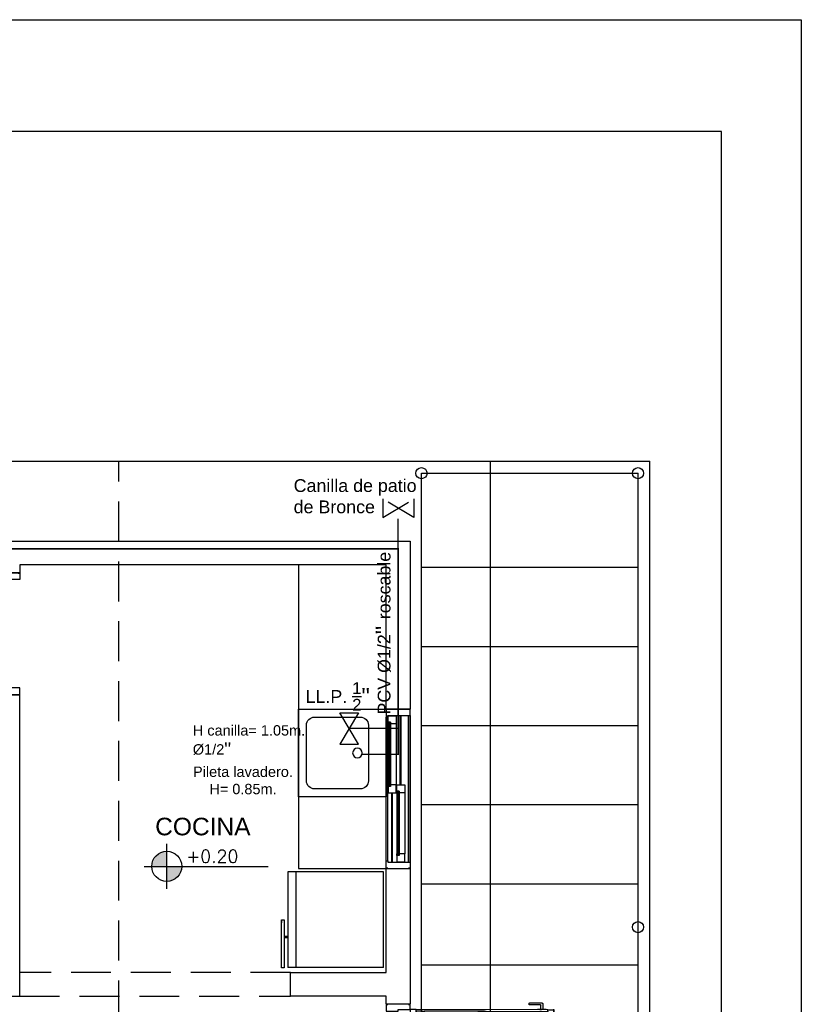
# Model space of a CAD drawing. Header units: millimetres. Extents: x 201 to 840, y 135 to 685.
# Tile 200 of 219: x 400.88 to 405.77, y 352.36 to 358.53. Entities that reach past the tile are written whole.
import ezdxf

# ---------------------------------------------------------------- set-up
doc = ezdxf.new("R2010")
doc.units = ezdxf.units.MM
doc.linetypes.add('HIDDEN', pattern=[0.375, 0.25, -0.125])
doc.linetypes.add('HIDDEN2', pattern=[0.1875, 0.125, -0.0625])
for name, color, linetype in [('01', 1, 'Continuous'), ('02', 2, 'Continuous'), ('03', 3, 'Continuous'), ('ABERTURAS', 2, 'Continuous'), ('AGUA CORRIENTE', 4, 'Continuous'), ('DESAGÜE CLOACAL', 4, 'Continuous'), ('EQUIPAMIENTO', 2, 'Continuous'), ('EQUIPAMIENTO MOVIL', 1, 'Continuous'), ('LAMINA', 6, 'Continuous'), ('muro', 6, 'Continuous'), ('NIVELES', 1, 'Continuous'), ('piso', 1, 'Continuous'), ('PROYECCIONES', 2, 'Continuous'), ('SANITARIO ARTEF', 2, 'Continuous'), ('TEXT', 4, 'Continuous'), ('texto sanitario', 3, 'Continuous')]:
    doc.layers.add(name, color=color, linetype=linetype)
doc.styles.add('ARIAL', font='arial.ttf', dxfattribs={"height": 0.06})
doc.styles.add('ROMANS', font='romans.shx')

# ---------------------------------------------------------------- blocks, each defined once
blk = doc.blocks.new('ERFREF')
at = {"layer": 'EQUIPAMIENTO', "ltscale": 0.8}
blk.add_lwpolyline([(286.4012887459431, 280.241408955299), (286.4012887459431, 279.6914089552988), (286.9512887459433, 279.6914089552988), (286.9512887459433, 280.241408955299)], close=True, dxfattribs=at)
blk.add_lwpolyline([(286.4512887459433, 280.1414089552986), (286.4512887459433, 279.853814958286, 0.414213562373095), (286.5012887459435, 279.8038149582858), (286.851288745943, 279.8038149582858, 0.414213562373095), (286.9012887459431, 279.853814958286), (286.9012887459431, 280.1414089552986, 0.414213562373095), (286.851288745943, 280.1914089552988), (286.5012887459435, 280.1914089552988, 0.414213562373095)], format="xyb", close=True, dxfattribs=at)
blk.add_circle((286.6762887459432, 279.8720963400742), 0.03020633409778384, dxfattribs=at)
blk = doc.blocks.new('ERE')
at = {"layer": 'EQUIPAMIENTO'}
blk.add_blockref('ERFREF', (-286.726347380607, -279.9509510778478), dxfattribs=at)
blk = doc.blocks.new('tgg')
at = {"layer": 'EQUIPAMIENTO', "color": 1}
for p, q in [((284.8023222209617, 256.1585776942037), (285.4023222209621, 256.1585776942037)), ((284.8023222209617, 256.1585776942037), (284.8023222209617, 255.558952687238)), ((285.4023222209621, 256.1585776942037), (285.402322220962, 255.558952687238)), ((285.402322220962, 255.6085776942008), (284.8023222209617, 255.6085776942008)), ((285.402322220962, 255.558952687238), (284.8023222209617, 255.558952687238)), ((285.1021664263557, 255.5192006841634), (285.0824917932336, 255.5192006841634))]:
    blk.add_line(p, q, dxfattribs=at)
for points in [[(284.9890580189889, 255.558952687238), (284.9890580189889, 255.535079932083)], [(284.9971064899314, 255.558952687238), (284.9971064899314, 255.535079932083)], [(284.8017499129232, 255.535079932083), (284.8017499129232, 255.5192006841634), (285.1021664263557, 255.5192006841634)], [(285.1021664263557, 255.535079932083), (284.8017499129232, 255.535079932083)], [(285.1021664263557, 255.5192006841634), (285.1021664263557, 255.535079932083)]]:
    blk.add_lwpolyline(points, dxfattribs=at)
blk = doc.blocks.new('A$C5686393C')
at = {"layer": '02'}
for points in [[(0.03946607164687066, 0.06929181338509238), (0.01468134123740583, 0.06929181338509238, -0.4142135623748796), (0.01268134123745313, 0.07129181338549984), (0.01268134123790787, 0.1396105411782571, 0.4142135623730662), (0.01068134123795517, 0.1416105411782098), (0.002000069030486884, 0.1416105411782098, 0.414213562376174), (6.903007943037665e-08, 0.1396105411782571), (6.903007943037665e-08, 0.06295117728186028, 0.4142135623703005), (0.006340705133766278, 0.05661054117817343), (0.03946607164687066, 0.05661054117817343)], [(0.07589661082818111, 0.06929181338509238), (0.1006813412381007, 0.06929181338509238, 0.4142135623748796), (0.1026813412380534, 0.07129181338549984), (0.1026813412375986, 0.1396105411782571, -0.4142135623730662), (0.1046813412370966, 0.1416105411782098), (0.1133626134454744, 0.1416105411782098, -0.414213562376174), (0.1153626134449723, 0.1396105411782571), (0.1153626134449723, 0.06295117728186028, -0.4142135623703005), (0.1090219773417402, 0.05661054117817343), (0.07589661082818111, 0.05661054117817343)]]:
    blk.add_lwpolyline(points, format="xyb", dxfattribs=at)
for points in [[(0.04268134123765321, 0.09082734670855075), (0.03946607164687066, 0.09082734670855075), (0.03946607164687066, 0.03507500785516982), (0.04268134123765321, 0.03507500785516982)], [(0.0726813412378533, 0.09082734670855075), (0.07589661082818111, 0.09082734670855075), (0.07589661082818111, 0.03507500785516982), (0.0726813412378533, 0.03507500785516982)]]:
    blk.add_lwpolyline(points, dxfattribs=at)
at = {"layer": 'ABERTURAS', "ltscale": 0.01}
for points in [[(0.01268134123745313, 0.8401316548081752), (0.01268134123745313, 0.8501316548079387), (0.04268134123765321, 0.8501316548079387), (0.05268134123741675, 0.8501316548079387), (0.05268134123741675, 0.8001316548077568), (0.05268134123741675, 0.7411316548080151), (0.04268134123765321, 0.7411316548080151), (0.04268134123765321, 0.7001316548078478), (0.01268134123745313, 0.7001316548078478), (0.01268134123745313, 0.7101316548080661)], [(0.7726813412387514, 0.8401316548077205), (0.7726813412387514, 0.850131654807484), (0.7426813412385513, 0.850131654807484), (0.7326813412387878, 0.850131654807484), (0.7326813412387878, 0.8001316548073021), (0.7326813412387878, 0.7411316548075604), (0.7426813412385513, 0.7411316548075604), (0.7426813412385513, 0.700131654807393), (0.7726813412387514, 0.700131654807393), (0.7726813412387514, 0.7101316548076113)], [(0.04268134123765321, 0.0001316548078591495), (0.04268134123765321, 0.7001316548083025), (0.0726813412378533, 0.7001316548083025), (0.0726813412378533, 0.0001316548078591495)], [(0.04268134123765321, 0.0001316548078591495), (0.0726813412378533, 0.0001316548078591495)]]:
    blk.add_lwpolyline(points, dxfattribs=at)
at = {"layer": 'ABERTURAS', "color": 1, "ltscale": 0.01}
blk.add_arc((0.0576813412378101, 0.6851316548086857), 0.6851642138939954, 268.7455483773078, 1.254451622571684, dxfattribs=at)
at = {"layer": 'muro'}
for points in [[(0.0101813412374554, 0.7001316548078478), (0.0101813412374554, 0.8501316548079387)], [(0.7751813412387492, 0.700131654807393), (0.7751813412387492, 0.850131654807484)]]:
    blk.add_lwpolyline(points, dxfattribs=at)
blk = doc.blocks.new('A$C7B807F26')
at = {"layer": 'ABERTURAS', "color": 1}
for p, q in [((4.277670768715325e-07, 0.05000017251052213), (4.277666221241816e-07, 0.9500001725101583)), ((0.01000042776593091, 0.05000017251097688), (0.01000042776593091, 0.9500001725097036)), ((0.0879819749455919, 0.5250001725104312), (0.0879819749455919, 0.9600001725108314)), ((0.09298197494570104, 0.5250001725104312), (0.09298197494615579, 0.9600001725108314)), ((0.14000042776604, 0.04000017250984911), (0.14000042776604, 0.9600001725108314)), ((0.1500004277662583, 0.9600001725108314), (0.1500004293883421, 0.04000017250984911)), ((0.1500004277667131, 0.04000017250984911), (0.1500004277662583, 0.9600001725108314)), ((0.01198345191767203, 0.9070827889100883), (0.01198345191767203, 0.5252947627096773)), ((0.06198345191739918, 0.907377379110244), (0.06198345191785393, 0.5250001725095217)), ((0.03448345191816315, 0.04000017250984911), (0.03448345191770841, 0.4750001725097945)), ((0.03948345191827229, 0.04000017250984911), (0.03948345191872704, 0.4750001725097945)), ((0.06548197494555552, 0.4747055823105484), (0.06548197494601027, 0.0929175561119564)), ((0.1154819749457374, 0.475000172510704), (0.1154819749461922, 0.09262296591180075))]:
    blk.add_line(p, q, dxfattribs=at)
at = {"layer": 'ABERTURAS'}
for points in [[(0.01000042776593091, 0.9974628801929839), (4.277666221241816e-07, 0.9974628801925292), (4.277666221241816e-07, 0.9500001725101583), (0.0100004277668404, 0.9500001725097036), (0.0100004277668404, 0.9600001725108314), (0.1500004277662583, 0.9600001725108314), (0.1500004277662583, 0.9974628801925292), (0.1400004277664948, 0.9974628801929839)], [(0.04048345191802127, 0.9573773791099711), (0.06198345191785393, 0.9573773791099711), (0.06198345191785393, 0.907377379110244), (0.02698345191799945, 0.907377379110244), (0.02698345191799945, 0.9173773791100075), (0.01198345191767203, 0.9173773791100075), (0.01198345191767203, 0.9573773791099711), (0.03348345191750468, 0.9573773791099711), (0.03348345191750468, 0.9573773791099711), (0.04048345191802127, 0.9573773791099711), (0.04048345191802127, 0.9573773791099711)], [(0.04048345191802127, 0.4750001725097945), (0.06198345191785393, 0.4750001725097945), (0.06198345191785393, 0.5250001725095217), (0.02698345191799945, 0.5250001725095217), (0.02698345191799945, 0.5150001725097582), (0.01198345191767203, 0.5150001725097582), (0.01198345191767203, 0.4750001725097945), (0.03348345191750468, 0.4750001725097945), (0.03348345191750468, 0.4750001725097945), (0.04048345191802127, 0.4750001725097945), (0.04048345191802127, 0.4750001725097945)], [(0.09398197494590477, 0.5250001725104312), (0.1154819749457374, 0.5250001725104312), (0.1154819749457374, 0.475000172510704), (0.08048197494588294, 0.475000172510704), (0.08048197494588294, 0.4850001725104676), (0.06548197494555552, 0.4850001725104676), (0.06548197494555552, 0.5250001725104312), (0.08698197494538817, 0.5250001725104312), (0.08698197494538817, 0.5250001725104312), (0.09398197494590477, 0.5250001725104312), (0.09398197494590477, 0.5250001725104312)], [(0.09398197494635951, 0.0426229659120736), (0.1154819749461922, 0.0426229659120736), (0.1154819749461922, 0.09262296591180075), (0.08048197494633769, 0.09262296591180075), (0.08048197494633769, 0.08262296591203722), (0.06548197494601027, 0.08262296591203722), (0.06548197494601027, 0.0426229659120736), (0.08698197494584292, 0.0426229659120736), (0.08698197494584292, 0.0426229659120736), (0.09398197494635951, 0.0426229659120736), (0.09398197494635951, 0.0426229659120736)], [(0.01000042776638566, 0.002537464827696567), (4.277670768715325e-07, 0.002537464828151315), (4.277670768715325e-07, 0.05000017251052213), (0.01000042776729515, 0.05000017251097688), (0.01000042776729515, 0.04000017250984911), (0.1500004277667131, 0.04000017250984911), (0.1500004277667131, 0.002537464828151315), (0.1400004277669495, 0.002537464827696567)]]:
    blk.add_lwpolyline(points, dxfattribs=at)
for points in [[(0.01198345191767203, 0.9070827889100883), (0.02198345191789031, 0.9070827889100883), (0.02198345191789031, 0.9170827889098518), (0.01198345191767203, 0.9170827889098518)], [(0.01198345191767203, 0.5252947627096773), (0.02198345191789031, 0.5252947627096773), (0.02198345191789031, 0.5152947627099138), (0.01198345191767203, 0.5152947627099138)], [(0.06548197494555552, 0.4747055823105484), (0.0754819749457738, 0.4747055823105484), (0.0754819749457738, 0.4847055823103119), (0.06548197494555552, 0.4847055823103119)], [(0.06548197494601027, 0.0929175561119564), (0.07548197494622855, 0.0929175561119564), (0.07548197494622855, 0.08291755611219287), (0.06548197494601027, 0.08291755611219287)]]:
    blk.add_lwpolyline(points, close=True, dxfattribs=at)
at = {"layer": 'ABERTURAS', "color": 1}
for points in [[(0.02650539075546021, 0.9173773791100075), (0.02650539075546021, 0.5153006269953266), (0.0225053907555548, 0.5153006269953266), (0.0225053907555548, 0.9173773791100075)], [(0.07600391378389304, 0.08262296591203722), (0.07600391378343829, 0.4847334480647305), (0.0800039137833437, 0.4847334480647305), (0.08000391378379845, 0.08262296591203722)]]:
    blk.add_lwpolyline(points, dxfattribs=at)
at = {"layer": 'muro', "ltscale": 0.01}
for p, q in [((4.277879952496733e-07, 1.000000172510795), (0.1500004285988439, 1.000000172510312)), ((4.277984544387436e-07, 1.725107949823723e-07), (0.1500004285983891, 1.725107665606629e-07))]:
    blk.add_line(p, q, dxfattribs=at)
blk = doc.blocks.new('A$C3420644B')
at = {"layer": '01'}
for p, q in [((0.03746231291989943, 0.2814323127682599), (0.8625368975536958, 0.281432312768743)), ((0.04746231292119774, 0.2114323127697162), (0.8525368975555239, 0.2114323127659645)), ((0.04746231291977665, 0.2064323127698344), (0.8525368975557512, 0.2064323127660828))]:
    blk.add_line(p, q, dxfattribs=at)
for points in [[(0.07746231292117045, 0.2609103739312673), (0.4299996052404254, 0.2609103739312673), (0.4299996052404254, 0.2569103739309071), (0.07746231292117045, 0.2569103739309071)], [(0.8225368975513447, 0.2609103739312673), (0.4699996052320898, 0.2609103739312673), (0.4699996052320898, 0.2569103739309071), (0.8225368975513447, 0.2569103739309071)]]:
    blk.add_lwpolyline(points, dxfattribs=at)
at = {"layer": '02'}
for p, q in [((0.4349996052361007, 0.2714323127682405), (0.08775690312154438, 0.2714323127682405)), ((0.4649996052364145, 0.2714323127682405), (0.8122423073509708, 0.2714323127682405)), ((0.4249996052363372, 0.2214323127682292), (0.08746231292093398, 0.2214323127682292)), ((0.474999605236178, 0.2214323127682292), (0.8125368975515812, 0.2214323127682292))]:
    blk.add_line(p, q, dxfattribs=at)
at = {"layer": '03'}
for points in [[(-3.947612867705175e-07, 0.281432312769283), (-3.947614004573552e-07, 0.2064323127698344), (0.04746231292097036, 0.2064323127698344), (0.04746231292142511, 0.216432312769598), (0.03746231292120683, 0.216432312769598), (0.03746231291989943, 0.2814323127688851), (-3.947612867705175e-07, 0.281432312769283), (-3.947612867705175e-07, 0.281432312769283)], [(0.03746231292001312, 0.2214323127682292), (0.03746231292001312, 0.2214323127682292), (0.08746231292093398, 0.2214323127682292), (0.08746231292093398, 0.2564323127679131), (0.07746231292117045, 0.2564323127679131), (0.07746231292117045, 0.2714323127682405), (0.03746231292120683, 0.2714323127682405), (0.03746231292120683, 0.2499323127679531), (0.03746231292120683, 0.2499323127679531), (0.03746231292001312, 0.2214323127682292), (0.03746231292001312, 0.2214323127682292)], [(0.4749996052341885, 0.2214323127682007), (0.4749996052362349, 0.2214323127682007), (0.4249996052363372, 0.2214323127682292), (0.4249996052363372, 0.2564323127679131), (0.4349996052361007, 0.2564323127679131), (0.4349996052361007, 0.2714323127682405), (0.4749996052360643, 0.2714323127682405), (0.4749996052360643, 0.2714323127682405), (0.4749996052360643, 0.2714323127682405)], [(0.4249996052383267, 0.2214323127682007), (0.4249996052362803, 0.2214323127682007), (0.474999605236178, 0.2214323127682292), (0.474999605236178, 0.2564323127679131), (0.4649996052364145, 0.2564323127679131), (0.4649996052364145, 0.2714323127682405), (0.4249996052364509, 0.2714323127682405), (0.4249996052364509, 0.2714323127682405), (0.4249996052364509, 0.2714323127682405)], [(0.4249996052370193, 0.2564323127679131), (0.4249996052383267, 0.2214323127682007), (0.4249996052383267, 0.2214323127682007)], [(0.4749996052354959, 0.2564323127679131), (0.4749996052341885, 0.2214323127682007), (0.4749996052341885, 0.2214323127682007)], [(0.8625368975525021, 0.2214323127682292), (0.8625368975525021, 0.2214323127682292), (0.8125368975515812, 0.2214323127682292), (0.8125368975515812, 0.2564323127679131), (0.8225368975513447, 0.2564323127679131), (0.8225368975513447, 0.2714323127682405), (0.8625368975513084, 0.2714323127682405), (0.8625368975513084, 0.2499323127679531), (0.8625368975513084, 0.2499323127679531), (0.8625368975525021, 0.2214323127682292), (0.8625368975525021, 0.2214323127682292)], [(0.8999996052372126, 0.2814323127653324), (0.8999996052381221, 0.2064323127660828), (0.8525368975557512, 0.2064323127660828), (0.8525368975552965, 0.2164323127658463), (0.8625368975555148, 0.2164323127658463), (0.8625368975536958, 0.2814323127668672), (0.8999996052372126, 0.2814323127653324), (0.8999996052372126, 0.2814323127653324)]]:
    blk.add_lwpolyline(points, dxfattribs=at)
for points in [[(0.08775690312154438, 0.2714323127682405), (0.08775690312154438, 0.2614323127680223), (0.0777569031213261, 0.2614323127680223), (0.0777569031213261, 0.2714323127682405)], [(0.4247050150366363, 0.2714323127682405), (0.4247050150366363, 0.2614323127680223), (0.4347050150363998, 0.2614323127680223), (0.4347050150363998, 0.2714323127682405)], [(0.4752941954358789, 0.2714323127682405), (0.4752941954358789, 0.2614323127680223), (0.4652941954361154, 0.2614323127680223), (0.4652941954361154, 0.2714323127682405)], [(0.8122423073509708, 0.2714323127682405), (0.8122423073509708, 0.2614323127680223), (0.8222423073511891, 0.2614323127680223), (0.8222423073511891, 0.2714323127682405)], [(0.8122423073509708, 0.2714323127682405), (0.8122423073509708, 0.2614323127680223), (0.8222423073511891, 0.2614323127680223), (0.8222423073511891, 0.2714323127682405)]]:
    blk.add_lwpolyline(points, close=True, dxfattribs=at)
at = {"layer": 'ABERTURAS', "linetype": 'HIDDEN2'}
for points in [[(0.08167911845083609, 0.2846475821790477), (0.08167911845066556, 0.3094323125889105, -0.4142135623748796), (0.08367911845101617, 0.31143231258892), (0.1519978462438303, 0.3114323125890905, 0.4142135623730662), (0.1539978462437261, 0.3134323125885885), (0.1539978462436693, 0.3221135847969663, 0.414213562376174), (0.1519978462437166, 0.3241135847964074), (0.07533848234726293, 0.3241135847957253, 0.4142135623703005), (0.06899784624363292, 0.3177729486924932), (0.06899784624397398, 0.2846475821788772)], [(0.08167911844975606, 0.2032170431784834), (0.08167911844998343, 0.1784323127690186, 0.4142135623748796), (0.08367911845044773, 0.1764323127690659), (0.151997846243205, 0.1764323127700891, -0.4142135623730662), (0.1539978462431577, 0.1744323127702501), (0.1539978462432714, 0.1657510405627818, -0.414213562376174), (0.1519978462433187, 0.1637510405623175), (0.07533848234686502, 0.1637510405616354, -0.4142135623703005), (0.06899784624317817, 0.1700916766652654), (0.06899784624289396, 0.2032170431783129)]]:
    blk.add_lwpolyline(points, format="xyb", dxfattribs=at)
for points in [[(0.1032146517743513, 0.2814323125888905), (0.1032146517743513, 0.2846475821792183), (0.04746231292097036, 0.2846475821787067), (0.04746231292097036, 0.2814323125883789)], [(0.1032146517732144, 0.2064323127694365), (0.1032146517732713, 0.203217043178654), (0.04746231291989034, 0.2032170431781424), (0.04746231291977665, 0.2064323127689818)]]:
    blk.add_lwpolyline(points, dxfattribs=at)
blk = doc.blocks.new('puerta ventana')
at = {"layer": 'ABERTURAS', "ltscale": 0.01}
for points in [[(318.8755305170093, 344.459002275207), (318.8655305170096, 344.459002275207), (318.8655305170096, 344.4290022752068), (318.8655305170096, 344.419002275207), (318.9155305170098, 344.419002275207), (318.9405305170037, 344.4190022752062), (318.940530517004, 344.429002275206), (319.0155305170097, 344.4290022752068), (319.0155305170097, 344.459002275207), (319.0055305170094, 344.459002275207)], [(318.8755305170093, 342.589502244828), (318.8655305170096, 342.589502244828), (318.8655305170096, 342.6195022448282), (318.8655305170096, 342.629502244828), (318.9155305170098, 342.629502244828), (318.9405305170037, 342.6295022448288), (318.940530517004, 342.619502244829), (319.0155305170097, 342.6195022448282), (319.0155305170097, 342.589502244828), (319.0055305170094, 342.589502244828)]]:
    blk.add_lwpolyline(points, dxfattribs=at)
at = {"layer": 'ABERTURAS', "color": 250, "linetype": 'HIDDEN2'}
for centre, start, end in [((319.0269823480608, 344.412878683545), 269.2616633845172, 1.171312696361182), ((319.0269823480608, 342.6356258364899), 358.8286873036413, 90.73833661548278)]:
    blk.add_arc(centre, 0.8887002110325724, start, end, dxfattribs=at)
at = {"layer": '01', "extrusion": (0, 0, -1), "zscale": -1, "rotation": 0.1104346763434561}
blk.add_blockref('A$C3420644B', (-319.9150232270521, 344.1458357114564), dxfattribs=at)
at = {"layer": '01', "extrusion": (0, 0, -1), "xscale": -1, "zscale": -1, "rotation": 179.8895653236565}
blk.add_blockref('A$C3420644B', (-319.9150232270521, 342.9026688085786), dxfattribs=at)

msp = doc.modelspace()

# ---------------------------------------------------------------- hatches: boundary and pattern name
at = {"layer": 'NIVELES', "ltscale": 0.01}
h = msp.add_hatch(color=256, dxfattribs=at)
h.paths.add_polyline_path([(401.7971580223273, 353.3175114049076, 0.4142135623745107), (401.703079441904, 353.2234328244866), (401.7971580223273, 353.2234328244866)])
h.paths.add_polyline_path([(401.8912366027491, 353.2234328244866), (401.7971580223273, 353.2234328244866), (401.7971580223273, 353.1293542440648, 0.4142135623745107)])

# ---------------------------------------------------------------- linework, layer by layer
msp.add_lwpolyline([(396.2964966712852, 343.2809227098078), (396.2964966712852, 358.52850721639), (405.7731439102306, 358.52850721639), (405.7731439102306, 343.2809227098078)], close=True)
at = {"layer": '02', "color": 1, "ltscale": 0.01}
for centre in [(403.3932504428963, 355.6869919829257), (404.750198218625, 355.6869919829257), (404.750198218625, 352.8424012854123)]:
    msp.add_circle(centre, 0.035, dxfattribs=at)
at = {"layer": 'AGUA CORRIENTE', "color": 162, "linetype": 'HIDDEN2', "ltscale": 1.5}
for points in [[(403.1501371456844, 355.526016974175), (403.1501371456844, 355.410292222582), (403.3454781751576, 355.526016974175), (403.3454781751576, 355.410292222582), (403.1501371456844, 355.526016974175)], [(403.247807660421, 355.2133619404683), (403.247807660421, 355.4681545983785)]]:
    msp.add_lwpolyline(points, dxfattribs=at)
at = {"layer": 'AGUA CORRIENTE', "ltscale": 1.5}
msp.add_lwpolyline([(402.8823654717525, 354.1843141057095), (402.9980902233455, 354.1843141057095), (402.8823654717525, 353.9889730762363), (402.9980902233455, 353.9889730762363), (402.8823654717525, 354.1843141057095)], dxfattribs=at)
at = {"layer": 'DESAGÜE CLOACAL', "ltscale": 0.01}
msp.add_line((403.247807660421, 354.0866435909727), (402.9402278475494, 354.0866435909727), dxfattribs=at)
at = {"layer": 'DESAGÜE CLOACAL', "ltscale": 0.01, "const_width": 0.01}
msp.add_lwpolyline([(398.5274679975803, 352.4839422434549), (398.5274679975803, 355.213361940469), (403.247807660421, 355.2133619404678), (403.247807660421, 353.9251308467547), (403.0210128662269, 353.9251308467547)], dxfattribs=at)
at = {"layer": 'EQUIPAMIENTO'}
for p, q in [((402.6228076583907, 355.1116662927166), (402.6228076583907, 353.2089422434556)), ((402.6228076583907, 353.2089422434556), (403.1728076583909, 353.2089422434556))]:
    msp.add_line(p, q, dxfattribs=at)
at = {"layer": 'LAMINA'}
msp.add_lwpolyline([(405.2731439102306, 343.7809227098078), (405.2731439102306, 357.8285072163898), (396.7964966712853, 357.8285072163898), (396.7964966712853, 343.7809227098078)], close=True, dxfattribs=at)
at = {"layer": 'muro', "color": 1, "linetype": 'HIDDEN'}
for p, q in [((402.5728076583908, 352.5589422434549), (400.8758408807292, 352.5589422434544)), ((400.8758408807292, 352.4089422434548), (402.5728076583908, 352.4089422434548))]:
    msp.add_line(p, q, dxfattribs=at)
at = {"layer": 'muro', "color": 2}
for points in [[(403.3228076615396, 355.2616662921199), (403.3228076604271, 354.208942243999), (403.1728076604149, 354.2089422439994), (403.1728076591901, 355.111666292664), (400.8758408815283, 355.1116662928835), (400.8758408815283, 355.0634210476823), (400.7258408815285, 355.0634210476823), (400.7258408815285, 355.1116662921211), (400.02280765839, 355.111666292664), (400.0228076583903, 355.2616662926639), (403.3228076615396, 355.2616662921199)], [(398.6228076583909, 352.8614581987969), (398.4728076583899, 352.8614581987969), (398.4728076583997, 352.3589422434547), (398.6228076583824, 352.3589422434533), (398.6228076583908, 352.4089422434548), (400.8758408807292, 352.4089422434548), (400.8758408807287, 354.2984210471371), (400.725840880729, 354.2984210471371), (400.725840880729, 353.9106969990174), (400.6908568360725, 353.9106969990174), (400.6908568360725, 353.7606969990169), (400.725840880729, 353.7606969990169), (400.725840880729, 352.5589422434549), (398.6228076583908, 352.5589422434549), (398.6228076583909, 352.8614581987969)], [(403.3228076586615, 353.2089422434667), (403.3228076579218, 352.358942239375), (403.1728076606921, 352.3589422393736), (403.1728076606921, 352.4089422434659), (402.5728076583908, 352.4089422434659), (402.5728076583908, 352.558942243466), (403.1728076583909, 352.558942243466), (403.1728076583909, 353.2089422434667), (403.3228076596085, 353.2089422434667)]]:
    msp.add_lwpolyline(points, dxfattribs=at)
at = {"layer": 'NIVELES', "color": 1}
msp.add_line((401.7973441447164, 353.0816826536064), (401.7973441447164, 353.3651829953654), dxfattribs=at)
at = {"layer": 'NIVELES', "color": 3}
msp.add_line((401.6555939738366, 353.2234328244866), (402.4336350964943, 353.2234328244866), dxfattribs=at)
msp.add_circle((401.7973441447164, 353.2234328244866), 0.0940785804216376, dxfattribs=at)
at = {"layer": 'piso'}
for p, q in [((398.4063001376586, 355.7616662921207), (403.822806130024, 355.7616662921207)), ((403.822806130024, 355.7616662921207), (403.8228076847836, 349.9589422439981))]:
    msp.add_line(p, q, dxfattribs=at)
at = {"layer": 'piso', "color": 1}
for p in [(403.822806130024, 355.7616662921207), (404.8240462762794, 349.9589422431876)]:
    msp.add_line(p, (404.8240462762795, 355.7616662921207), dxfattribs=at)
at = {"layer": 'PROYECCIONES', "color": 1}
for p, q in [((403.3932504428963, 355.6869919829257), (404.750198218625, 355.6869919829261)), ((403.3932504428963, 349.9978105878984), (403.3932504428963, 355.6869919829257)), ((404.750198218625, 349.9978105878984), (404.750198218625, 355.6869919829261)), ((403.3932504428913, 355.0974239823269), (404.750198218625, 355.0974239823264)), ((403.3932504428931, 354.6015906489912), (404.750198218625, 354.6015906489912)), ((403.3932504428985, 354.105757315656), (404.750198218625, 354.105757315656)), ((403.3932504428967, 353.6099239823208), (404.750198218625, 353.6099239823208)), ((403.393250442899, 353.1140906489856), (404.750198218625, 353.1140906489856)), ((403.3932504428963, 352.6057573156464), (404.750198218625, 352.6057573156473))]:
    msp.add_line(p, q, dxfattribs=at)
at = {"layer": 'PROYECCIONES', "linetype": 'HIDDEN'}
msp.add_lwpolyline([(397.9728076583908, 346.258942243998), (397.9728076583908, 355.7616662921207), (403.822806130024, 355.7616662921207), (403.8228076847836, 349.9589422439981), (404.8228076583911, 349.9589422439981), (404.822807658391, 346.258942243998)], close=True, dxfattribs=at)
msp.add_lwpolyline([(401.4978076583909, 346.258942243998), (401.4978076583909, 355.7616662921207)], dxfattribs=at)

# ---------------------------------------------------------------- block references
at = {"layer": 'ABERTURAS', "rotation": 270}
msp.add_blockref('A$C5686393C', (400.0257092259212, 355.0736023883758), dxfattribs=at)
at = {"layer": 'ABERTURAS'}
msp.add_blockref('A$C7B807F26', (403.1728072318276, 353.2089420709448), dxfattribs=at)
at = {"layer": 'EQUIPAMIENTO MOVIL', "xscale": -1, "rotation": 270}
msp.add_blockref('tgg', (146.9976913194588, 67.78655208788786), dxfattribs=at)
at = {"layer": 'piso'}
msp.add_blockref('puerta ventana', (84.30727714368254, 7.897439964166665), dxfattribs=at)
at = {"layer": 'SANITARIO ARTEF', "xscale": -1, "rotation": 90.00000000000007}
msp.add_blockref('ERE', (402.9132655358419, 353.8838836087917), dxfattribs=at)

# ---------------------------------------------------------------- texts
at = {"layer": 'NIVELES', "color": 2, "style": 'ROMANS'}
msp.add_attdef('+0.20', (401.9190789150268, 353.2464737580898), '_0.00', height=0.079375, dxfattribs=at)
at = {"layer": 'TEXT', "style": 'ARIAL'}
msp.add_text('COCINA', height=0.11, dxfattribs=at).set_placement((401.7246696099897, 353.4179163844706))
at = {"layer": 'texto sanitario', "ltscale": 0.01, "attachment_point": 1, "style": 'ARIAL'}
for s, insert, char_height, width in [('\\A1;Canilla de patio de Bronce', (402.5924053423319, 355.6492927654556), 0.08, 0.8097729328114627), ('\\A1;\\pi0.091183;LL.P. {\\H0.93333x;\\S1/2;\\H1.4286x;"}', (402.5759212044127, 354.3774646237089), 0.08, 0.566545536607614), ('\\A1;\\pi0.029108;Pileta lavadero.\\P\\pi0.13148;H= 0.85m.', (401.9326914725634, 353.8487035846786), 0.065, 0.6692416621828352)]:
    msp.add_mtext(s, dxfattribs=dict(at, insert=insert, char_height=char_height, width=width))
at = {"layer": 'texto sanitario', "ltscale": 0.01, "insert": (403.1056631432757, 353.9603042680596), "char_height": 0.08, "width": 1.377742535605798, "attachment_point": 1, "rotation": 89.99999999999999, "style": 'ARIAL'}
msp.add_mtext('\\A1;\\pi0.21433;PCV Ø1/2{\\H1.3334x;" }roscable', dxfattribs=at)
at = {"layer": 'texto sanitario', "color": 4, "ltscale": 0.01, "insert": (401.960609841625, 354.1078887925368), "char_height": 0.065, "width": 0.8758444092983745, "attachment_point": 1, "style": 'ARIAL'}
msp.add_mtext('\\A1;\\pt0.195;H canilla= 1.05m. Ø1/2{\\H1.3334x;"}', dxfattribs=at)

doc.saveas('drawing.dxf')
